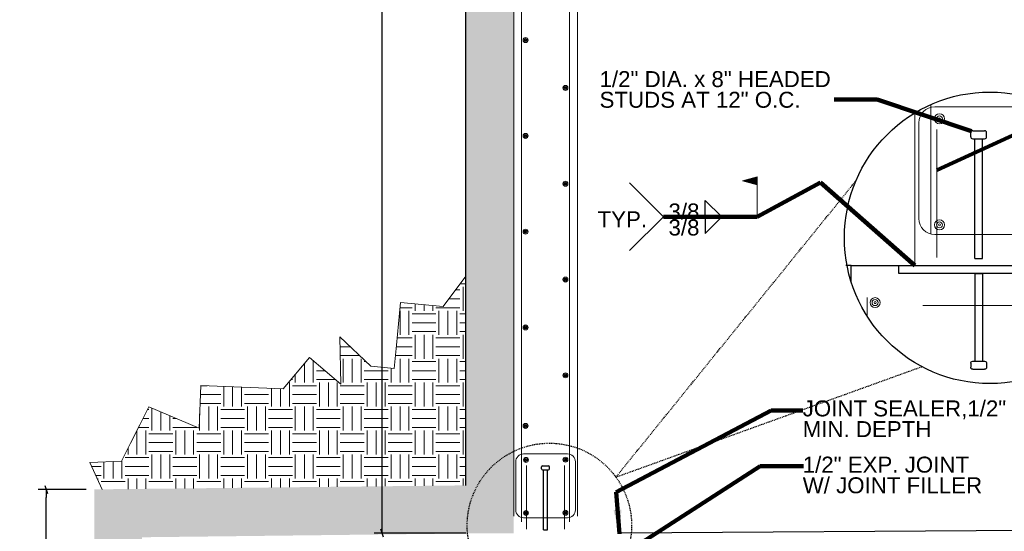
# Model space of a CAD drawing. Header units: inches. Extents: x -298 to 154, y 23 to 290.
# Tile 4 of 10: x -296 to -173, y 88 to 152. Entities that reach past the tile are written whole.
import ezdxf

# ---------------------------------------------------------------- set-up
doc = ezdxf.new("R2010")
doc.units = ezdxf.units.IN
doc.header["$LTSCALE"] = 0.2
doc.header["$MEASUREMENT"] = 0
doc.linetypes.add('DGN Style 3', pattern=[0.790566, 0.56469, -0.225876])
for name, color, linetype, lineweight in [('G-ANNO-DIM', 1, 'Continuous', 0), ('G-ANNO-PATT', 7, 'Continuous', 0), ('G-ANNO-TEXT', 7, 'Continuous', 30), ('Level 1', 7, 'Continuous', 0), ('S-REIN-RBAR', 7, 'Continuous', 13), ('S-WALL-LOAD', 7, 'Continuous', 13), ('WC-REINF', 7, 'Continuous', 0)]:
    doc.layers.add(name, color=color, linetype=linetype, lineweight=lineweight)
doc.styles.add("3 4 1'-0", font='arial.ttf', dxfattribs={"height": 2})
doc.dimstyles.new("3 4 1'-0", dxfattribs={"dimtxt": 2, "dimasz": 1, "dimexe": 1, "dimexo": 1, "dimgap": 1, "dimtad": 1, "dimdec": 0, "dimzin": 11, "dimdsep": 46, "dimlunit": 3, "dimtxsty": "3 4 1'-0", "dimcen": 0, "dimadec": 4, "dimazin": 3, "dimtfac": 1, "dimtdec": 0, "dimtofl": 0, "dimtmove": 0, "dimatfit": 3, "dimfxl": 1, "dimtolj": 1, "dimtzin": 0, "dimarcsym": 0})

# ---------------------------------------------------------------- blocks, each defined once
blk = doc.blocks.new('*U321')
at = {"layer": 'G-ANNO-TEXT'}
for p, q in [((-0.250007, 2.999984), (-0.250007, -4.500016)), ((-0.500007, -4.625016), (-0.500007, -4.875016)), ((-0.375007, -4.500016), (0.374993, -4.500016)), ((0.499993, -4.625016), (0.499993, -4.875016)), ((-0.375007, -5.000016), (0.374993, -5.000016))]:
    blk.add_line(p, q, dxfattribs=at)
at = {"layer": 'G-ANNO-TEXT', "extrusion": (0, 0, -1), "flags": 128}
blk.add_lwpolyline([(0.250007, 2.999984), (-0.249993, 2.999984), (-0.249993, -4.500016)], dxfattribs=at)
at = {"layer": 'G-ANNO-TEXT', "extrusion": (0, 0, -1)}
for centre, start, end in [((0.375007, -4.625016), 0, 90), ((0.375007, -4.875016), 270, 0), ((-0.374993, -4.625016), 90, 180), ((-0.374993, -4.875016), 180, 270)]:
    blk.add_arc(centre, 0.125, start, end, dxfattribs=at)
blk = doc.blocks.new('REINFDOT1')
for radius in [0.00313, 0.00187, 0.000625]:
    blk.add_circle((0, 0), radius)
blk = doc.blocks.new('REINF. DOT')
at = {"layer": 'S-REIN-RBAR', "xscale": 100, "yscale": 100, "zscale": 100, "rotation": 90.00000000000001}
blk.add_blockref('REINFDOT1', (36.533, 24.589), dxfattribs=at)
blk = doc.blocks.new('REINFDOT')
at = {"layer": 'WC-REINF'}
for radius in [0.00313, 0.00187, 0.000625]:
    blk.add_circle((0, 0), radius, dxfattribs=at)
blk = doc.blocks.new('REINF. DOT_1')
at = {"layer": 'S-REIN-RBAR', "extrusion": (0, 0, -1), "xscale": 100, "yscale": -100, "zscale": 100, "rotation": 90}
blk.add_blockref('REINFDOT', (-36.533405, 24.589429), dxfattribs=at)
blk = doc.blocks.new('_Oblique_0.3')
at = {"color": 0, "linetype": 'ByBlock', "lineweight": -2}
for p, q in [((0, 0), (-1, 0)), ((0.5, 0.166667), (-0.5, -0.166667))]:
    blk.add_line(p, q, dxfattribs=at)
blk = doc.blocks.new('*D388')
at = {"layer": 'G-ANNO-DIM', "color": 0, "lineweight": -2, "transparency": 16777216}
for p, q in [((-287.99, 93.32), (-294.02, 93.32)), ((-293.02, 58.32), (-293.02, 92.32)), ((-287.99, 57.32), (-294.02, 57.32))]:
    blk.add_line(p, q, dxfattribs=at)
for p, rotation in [((-293.02, 93.32), 90), ((-293.02, 57.32), 270)]:
    blk.add_blockref('_Oblique_0.3', p, dxfattribs=dict(at, rotation=rotation))
at = {"layer": 'G-ANNO-DIM', "color": 0, "transparency": 16777216, "insert": (-295.05, 75.32), "char_height": 2, "attachment_point": 5, "rotation": 90, "style": "3 4 1'-0"}
blk.add_mtext('\\A1;VARIES', dxfattribs=at)
blk = doc.blocks.new('*U320')
at = {"layer": 'G-ANNO-TEXT'}
for p, q in [((-0.250007, 2.999984), (-0.250007, -2.500016)), ((-0.500007, -2.625016), (-0.500007, -2.875016)), ((-0.375007, -2.500016), (0.374993, -2.500016)), ((-0.375007, -3.000016), (0.374993, -3.000016)), ((0.499993, -2.625016), (0.499993, -2.875016))]:
    blk.add_line(p, q, dxfattribs=at)
at = {"layer": 'G-ANNO-TEXT', "flags": 128}
blk.add_lwpolyline([(-0.250007, 2.999984), (0.249993, 2.999984), (0.249993, -2.500016)], dxfattribs=at)
at = {"layer": 'G-ANNO-TEXT', "extrusion": (0, 0, -1)}
for centre, start, end in [((0.375007, -2.625016), 0, 90), ((0.375007, -2.875016), 270, 0), ((-0.374993, -2.625016), 90, 180), ((-0.374993, -2.875016), 180, 270)]:
    blk.add_arc(centre, 0.125, start, end, dxfattribs=at)
blk = doc.blocks.new('*D403')
at = {"layer": 'G-ANNO-DIM', "color": 0, "lineweight": -2, "transparency": 16777216}
for p, q in [((-235.38, 219.82), (-251.86, 219.82)), ((-250.86, 88.82), (-250.86, 218.82)), ((-240.38, 87.82), (-251.86, 87.82))]:
    blk.add_line(p, q, dxfattribs=at)
for p, rotation in [((-250.86, 219.82), 90), ((-250.86, 87.82), 270)]:
    blk.add_blockref('_Oblique_0.3', p, dxfattribs=dict(at, rotation=rotation))
at = {"layer": 'G-ANNO-DIM', "color": 0, "transparency": 16777216, "insert": (-252.88, 159.09), "char_height": 2, "attachment_point": 5, "rotation": 90, "style": "3 4 1'-0"}
blk.add_mtext('\\A1;11\'-0"', dxfattribs=at)
blk = doc.blocks.new('*U344')
at = {"layer": 'S-REIN-RBAR'}
for p, q in [((2.750016, 5.999999), (-2.749984, 5.999999)), ((-3.749984, -1.000001), (-3.749984, 4.999999)), ((3.750016, -1.000001), (3.750016, 4.999999)), ((2.750016, -2.000001), (-2.749984, -2.000001))]:
    blk.add_line(p, q, dxfattribs=at)
at = {"layer": 'S-REIN-RBAR', "extrusion": (0, 0, -1)}
for centre, start, end in [((2.749984, 4.999999), 0, 90), ((-2.750016, -1.000001), 180, 270)]:
    blk.add_arc(centre, 1, start, end, dxfattribs=at)
at = {"layer": 'S-REIN-RBAR'}
for centre, start, end in [((2.750016, 4.999999), 0, 90), ((-2.749984, -1.000001), 180, 270)]:
    blk.add_arc(centre, 1, start, end, dxfattribs=at)
blk = doc.blocks.new('field1')
at = {"layer": 'Level 1'}
for p, q in [((-1.87, 4.5), (0, 5)), ((0, 0), (0, 5)), ((-1.87, 4.5), (0, 4))]:
    blk.add_line(p, q, dxfattribs=at)
at = {"layer": 'Level 1', "flags": 128}
for points in [[(-0.04, 4.95), (-1.72, 4.5), (-0.04, 4.05), (-0.04, 4.95)], [(-0.08, 4.9), (-1.56, 4.5), (-0.08, 4.1), (-0.08, 4.9)], [(-0.12, 4.84), (-1.41, 4.5), (-0.12, 4.15), (-0.12, 4.84)], [(-0.16, 4.79), (-1.25, 4.5), (-0.16, 4.21), (-0.16, 4.79)], [(-0.2, 4.74), (-1.1, 4.5), (-0.2, 4.26), (-0.2, 4.74)], [(-0.24, 4.69), (-0.95, 4.5), (-0.24, 4.31), (-0.24, 4.69)], [(-0.28, 4.36), (-0.28, 4.64), (-0.79, 4.5), (-0.28, 4.36)], [(-0.32, 4.41), (-0.32, 4.58), (-0.64, 4.5), (-0.32, 4.41)], [(-0.36, 4.47), (-0.36, 4.53), (-0.48, 4.5), (-0.36, 4.47)]]:
    blk.add_lwpolyline(points, dxfattribs=at)

msp = doc.modelspace()

# ---------------------------------------------------------------- hatches: boundary and pattern name
at = {"layer": 'G-ANNO-PATT'}
h = msp.add_hatch(dxfattribs=at)
h.set_pattern_fill('DGN_EARTH', color=256, style=0, pattern_type=2)
h.set_pattern_definition([(90, (-280.52, 139.683), (-6.0001, 4e-16), [3, -3]), (90, (-277.52, 136.683), (-6.0001, 4e-16), [3, -3]), (90, (-281.63, 139.683), (-6.0001, 4e-16), [3, -3]), (90, (-278.63, 136.683), (-6.0001, 4e-16), [3, -3]), (90, (-282.74, 139.683), (-6.0001, 4e-16), [3, -3]), (90, (-279.77, 136.683), (-6.0001, 4e-16), [3, -3]), (0, (-280.13, 142.293), (0, 6.00004), [3.00004, -3.00004]), (0, (-283.13, 139.323), (0, 6.00004), [3.00004, -3.00004]), (0, (-280.13, 141.183), (0, 6.00004), [3.00004, -3.00004]), (0, (-283.13, 138.183), (0, 6.00004), [3.00004, -3.00004]), (0, (-280.13, 140.073), (0, 6.00004), [3.00004, -3.00004]), (0, (-283.13, 137.073), (0, 6.00004), [3.00004, -3.00004])])
h.paths.add_polyline_path([(-285.99, 93.32), (-240.38, 93.82), (-240.38, 120.02), (-243.24, 116.21), (-248.58, 116.72), (-249.09, 111.38), (-249.37, 108.46), (-252.29, 108.74), (-256.2, 112.43), (-256.06, 106.48), (-259.97, 109.82), (-263.31, 105.9), (-273.62, 106.33), (-273.84, 101), (-280.15, 103.65), (-281.28, 101.39), (-282.42, 99.12), (-283.55, 96.86), (-287.55, 96.68)])
at = {"layer": 'G-ANNO-TEXT'}
h = msp.add_hatch(dxfattribs=at)
h.set_pattern_fill('DGN_CONCRETE', color=256, style=0, pattern_type=2)
h.set_pattern_definition([(136.60291, (22.0981, 210.263), (-38.9141731, 36.0596457), [0.37489, -74.60326]), (139.60218, (21.7868, 206.6828), (-31.1313388, 25.7568893), [0.35768, -71.1792]), (140.39693, (18.3624, 209.5676), (-7.7828345, 5.1513783), [0.40405, -40.00112]), (82.8241, (21.7868, 206.6828), (7.7828353, 56.6651573), [0.31152, -61.99302]), (82.8241, (22.0981, 210.263), (7.7828353, 56.6651573), [0.31152, -61.99302]), (90, (18.362, 209.5676), (-7.78284, 5e-16), [0.30908, -4.8423]), (193.9396, (21.8257, 206.99186), (-38.9141735, -10.3027558), [0.32076, -63.83118]), (189.39573, (22.137, 210.5721), (-7.782835, -2e-07), [0.31555, -31.23912]), (189.39573, (18.3624, 209.8766), (-7.782835, -2e-07), [0.31555, -31.23912]), (137.93132, (23.1099, 207.61003), (-23.34850382, 20.6055117), [0.57663, -114.74913]), (135.206, (17.3895, 206.9403), (-7.782835, 5.151378), [0.54836, -21.38609]), (185.81434, (23.1877, 208.0479), (-46.69700827, -5.1513778), [0.5085, -101.19156]), (186.29513, (17.4673, 207.3782), (-38.914173, -5.1513776), [0.4698, -46.51048]), (79.92127, (23.1099, 207.61003), (7.7828351, 41.2110239), [0.44473, -88.50129]), (79.92127, (17.3895, 206.94035), (7.78283495, 46.362402), [0.44473, -88.50129]), (113.34814, (24.3551, 208.5888), (-7.7828347, 15.4541334), [0.39276, -38.88304]), (114.93228, (20.7361, 209.8251), (-7.7828348, 15.4541335), [0.36925, -73.48101]), (114.93228, (18.7126, 206.8373), (-7.7828348, 15.4541335), [0.36925, -73.48101]), (107.93928, (17.0782, 211.0357), (-15.56566885, 46.3624013), [0.37902, -75.42563]), (58.85416, (24.3551, 208.5888), (7.7828343, 10.302756), [0.30095, -29.79402]), (56.1195, (18.7126, 206.8373), (23.3485043, 36.0596459), [0.27922, -55.56549]), (56.1195, (20.7361, 209.8251), (23.3485043, 36.0596459), [0.27922, -55.56549]), (52.9321, (17.0782, 211.0357), (7.782835, 5.151378), [0.3228, -12.58918]), (161.6883, (18.8682, 207.0691), (-7.782835, -3e-07), [0.32792, -16.06802]), (161.6883, (24.5108, 208.8464), (-7.782835, -3e-07), [0.32792, -16.06802]), (161.6883, (20.8918, 210.057), (-7.782835, -3e-07), [0.32792, -16.06802]), (161.6883, (17.2728, 211.2933), (-7.782835, -3e-07), [0.32792, -16.06802])])
h.paths.add_polyline_path([(134.23, 57.82), (134.23, 93.82), (87.62, 93.82), (87.62, 241.82), (-240.38, 241.82), (-240.38, 93.82), (-286.99, 93.32), (-286.99, 57.32), (-280.99, 57.43), (-280.99, 63.32), (-280.99, 87.32), (-238.38, 87.82), (-234.38, 87.82), (-234.38, 89.98), (-234.38, 217.66), (-234.38, 219.82), (-235.38, 219.82), (-235.38, 235.82), (-187.38, 235.82), (82.62, 235.82), (82.62, 219.82), (81.62, 219.82), (81.62, 217.66), (81.62, 89.98), (81.62, 87.82), (85.62, 87.82), (128.23, 87.82), (128.23, 63.82), (128.23, 57.82), (131.52, 57.82)])

# ---------------------------------------------------------------- linework, layer by layer
at = {"layer": 'G-ANNO-PATT', "elevation": 0.43, "flags": 128}
msp.add_lwpolyline([(-240.38, 120.02), (-243.24, 116.21), (-248.58, 116.72), (-249.09, 111.38), (-249.37, 108.46), (-252.29, 108.74), (-256.2, 112.43), (-256.06, 106.48), (-259.97, 109.82), (-263.31, 105.9), (-273.62, 106.33), (-273.84, 101), (-280.15, 103.65), (-281.28, 101.39), (-282.42, 99.12), (-283.55, 96.86), (-287.55, 96.68), (-285.99, 93.32)], dxfattribs=at)
at = {"layer": 'G-ANNO-TEXT'}
for p, q in [((-240.38, 93.82, 0.43), (-240.38, 241.82, 0.43)), ((-215.6, 127.47, 0.43), (-219.84, 131.71, 0.43)), ((-210.38, 127.45, 0.43), (-210.38, 129.51, 0.43)), ((-210.38, 129.51, 0.43), (-208.27, 127.45, 0.43)), ((-215.6, 127.47, 0.43), (-219.84, 123.24, 0.43)), ((-210.38, 125.38, 0.43), (-208.27, 127.45, 0.43)), ((-210.38, 127.44, 0.43), (-210.38, 125.38, 0.43)), ((-192.06, 119.33, 0.43), (-192.06, 121.37, 0.43)), ((-76.38, 88.82, 0.43), (-220.88, 87.82, 0.43))]:
    msp.add_line(p, q, dxfattribs=at)
at = {"layer": 'G-ANNO-TEXT', "linetype": 'DGN Style 3'}
for q in [(-191.45, 131.97, 0.43), (-183.19, 108.69, 0.43)]:
    msp.add_line((-221.56, 94.86, 0.43), q, dxfattribs=at)
at = {"layer": 'G-ANNO-TEXT', "elevation": 0.43, "flags": 128}
for points in [[(-192.06, 121.37), (-192.72, 121.37)], [(-192.06, 121.37), (-156.71, 121.37)]]:
    msp.add_lwpolyline(points, dxfattribs=at)
at = {"layer": 'G-ANNO-TEXT'}
msp.add_circle((-174.64, 124.83, 0.43), 18.26, dxfattribs=at)
at = {"layer": 'G-ANNO-TEXT', "linetype": 'DGN Style 3'}
msp.add_circle((-229.9, 88.8, 0.43), 10.31, dxfattribs=at)
at = {"layer": 'G-ANNO-TEXT'}
msp.add_solid([(-221.11, 87.77, 0.43), (-220.86, 90.8, 0.43), (-221.86, 90.72, 0.43)], dxfattribs=at)
msp.add_3dface([(-186.06, 121.37, 0.43), (-166.06, 121.37, 0.43), (-166.06, 120.37, 0.43), (-186.06, 120.37, 0.43)], dxfattribs=at)
at = {"layer": 'S-REIN-RBAR'}
for p, q in [((-233.38, 89.26, 0.43), (-233.38, 217.66, 0.43)), ((-227.38, 89.26, 0.43), (-227.38, 217.66, 0.43)), ((-182.06, 125.39, 0.43), (-182.06, 141.52, 0.43)), ((-181.32, 122.38, 0.43), (-181.32, 138.38, 0.43)), ((-190.06, 115.03, 0.43), (-190.06, 117.37, 0.43)), ((-165.06, 116.37, 0.43), (-183.06, 116.37, 0.43)), ((-232.76, 88.33, 0.43), (-232.76, 96.33, 0.43)), ((-228, 88.33, 0.43), (-228, 96.33, 0.43))]:
    msp.add_line(p, q, dxfattribs=at)
at = {"layer": 'S-WALL-LOAD'}
for p, q in [((-234.38, 89.98, 0.43), (-234.38, 217.66, 0.43)), ((-226.38, 89.98, 0.43), (-226.38, 217.66, 0.43)), ((-184.06, 121.37, 0.43), (-184.06, 140.48, 0.43))]:
    msp.add_line(p, q, dxfattribs=at)

# ---------------------------------------------------------------- block references
at = {"color": 7, "linetype": 'Continuous', "lineweight": 0}
msp.add_blockref('field1', (-203.83, 127.47, 0.43), dxfattribs=at)
at = {"layer": 'G-ANNO-TEXT', "extrusion": (0, 0, -1), "xscale": 2, "yscale": 2, "zscale": 2, "rotation": 180}
msp.add_blockref('*U321', (176.06, 128.24, -0.43), dxfattribs=at)
at = {"layer": 'G-ANNO-TEXT', "xscale": 2, "yscale": 2, "zscale": 2}
msp.add_blockref('*U320', (-176.06, 114.37, 0.43), dxfattribs=at)
at = {"layer": 'G-ANNO-TEXT', "extrusion": (0, 0, -1), "rotation": 180}
msp.add_blockref('*U321', (230.38, 91.26, -0.43), dxfattribs=at)
at = {"layer": 'S-REIN-RBAR', "extrusion": (0, 0, -1), "rotation": 180}
for name, p in [('REINF. DOT_1', (269.42, 174.19, -0.43)), ('REINF. DOT_1', (269.42, 162.19, -0.43)), ('REINF. DOT_1', (269.42, 150.19, -0.43)), ('REINF. DOT_1', (269.42, 138.19, -0.43)), ('REINF. DOT_1', (269.42, 125.86, -0.43)), ('*U344', (230.38, 95.76, -0.43))]:
    msp.add_blockref(name, p, dxfattribs=at)
at = {"layer": 'S-REIN-RBAR', "rotation": 180}
for p in [(-191.35, 168.19, 0.43), (-191.35, 156.19, 0.43), (-191.35, 144.19, 0.43), (-191.35, 132.19, 0.43)]:
    msp.add_blockref('REINF. DOT', p, dxfattribs=at)
at = {"layer": 'S-REIN-RBAR', "extrusion": (0, 0, -1), "xscale": 2, "yscale": 2, "zscale": 2, "rotation": 180}
for name, p in [('*U344', (176.06, 137.24, -0.43)), ('REINF. DOT_1', (262.12, 165.89, -0.43))]:
    msp.add_blockref(name, p, dxfattribs=at)
at = {"layer": 'S-REIN-RBAR', "xscale": 2, "yscale": 2, "zscale": 2}
for p in [(-254.04, 90.56, 0.43), (-254.04, 77.27, 0.43)]:
    msp.add_blockref('REINF. DOT', p, dxfattribs=at)
at = {"layer": 'S-REIN-RBAR'}
for p in [(-269.37, 72.42, 0.43), (-269.37, 65.77, 0.43)]:
    msp.add_blockref('REINF. DOT', p, dxfattribs=at)
at = {"layer": 'S-REIN-RBAR', "extrusion": (0, 0, -1)}
for p in [(191.35, 72.45, -0.43), (191.35, 65.8, -0.43)]:
    msp.add_blockref('REINF. DOT_1', p, dxfattribs=at)

# ---------------------------------------------------------------- texts
at = {"layer": 'G-ANNO-TEXT', "color": 7, "char_height": 2, "style": "3 4 1'-0"}
for s, insert, attachment_point, line_spacing_factor in [('1/2" DIA. x 8" HEADED\\PSTUDS AT 12" O.C.', (-223.61, 145.71, 0.43), 1, 0.776524), ('3/8', (-214.96, 127.1, 0.43), 7, 0.6), ('TYP.', (-223.86, 128.15, 0.43), 1, 0.6), ('3/8', (-214.96, 127.12, 0.43), 1, 0.6), ('JOINT SEALER,1/2" \\PMIN. DEPTH', (-198.13, 104.46, 0.43), 1, 0.776524), ('1/2" EXP. JOINT\\PW/ JOINT FILLER', (-198.13, 97.42, 0.43), 1, 0.776524)]:
    msp.add_mtext(s, dxfattribs=dict(at, insert=insert, attachment_point=attachment_point, line_spacing_factor=line_spacing_factor))

# ---------------------------------------------------------------- dimensions: what is measured, and where the dimension line sits
at = {"layer": 'G-ANNO-DIM'}
dim = msp.add_linear_dim(base=(-250.86, 219.82, 0.43), p1=(-239.38, 87.82, 0.43), p2=(-234.38, 219.82, 0.43), angle=90, dimstyle="3 4 1'-0", override={"dimblk": '_Oblique_0.3'}, dxfattribs=at)
dim.commit()
dim.dimension.update_dxf_attribs({"geometry": '*D403', "text_midpoint": (-250.86, 159.09, 0.43), "dimtype": 160})
dim = msp.add_linear_dim(base=(-293.02, 93.32, 0.43), p1=(-286.99, 57.32, 0.43), p2=(-286.99, 93.32, 0.43), angle=90, text='VARIES', dimstyle="3 4 1'-0", override={"dimblk": '_Oblique_0.3'}, dxfattribs=at)
dim.commit()
dim.dimension.update_dxf_attribs({"geometry": '*D388', "text_midpoint": (-295.05, 75.32, 0.43)})

# ---------------------------------------------------------------- leaders
at = {"layer": 'G-ANNO-TEXT'}
for points in [[(-181.32, 133.31, 0.43), (-153.61, 145.98, 0.43)], [(-176.98, 138.17, 0.43), (-188.78, 142.15, 0.43), (-194.19, 142.15, 0.43)], [(-184.06, 121.37, 0.43), (-195.89, 131.76, 0.43), (-203.83, 127.47, 0.43), (-215.6, 127.47, 0.43)], [(-221.11, 87.77, 0.43), (-221.54, 92.96, 0.43), (-202.07, 103.21, 0.43), (-198.12, 103.21, 0.43)], [(-220.88, 85.01, 0.43), (-203.47, 96.23, 0.43), (-198.05, 96.23, 0.43)]]:
    msp.add_leader(points, dimstyle="3 4 1'-0", override={"dimscale": 1, "dimgap": 2, "dimclrd": 256, "dimlwd": 65535}, dxfattribs=at)

doc.saveas('drawing.dxf')
